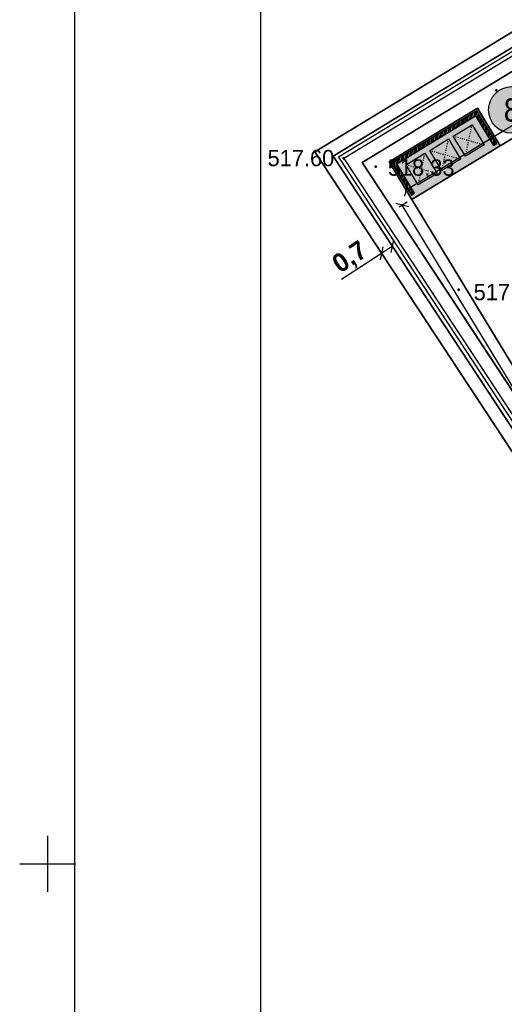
# Model space of a CAD drawing. Header units: millimetres. Extents: x 767170 to 66149698, y -983507 to 2493658.
# Tile 192 of 226: x 2715583 to 2741588, y -617269 to -564418. Entities that reach past the tile are written whole.
import ezdxf
from ezdxf.enums import TextEntityAlignment as Align

# ---------------------------------------------------------------- set-up
doc = ezdxf.new("R2010")
doc.units = ezdxf.units.MM
doc.linetypes.add('ACAD_ISO03W100', pattern=[30, 12, -18])
for name, color, linetype in [('(001) Сетка', 92, 'Continuous'), ('(004) Точки рельефа', 7, 'Continuous'), ('(040) Ограда', 7, 'Continuous'), ('GLUXOY OG', 7, 'Continuous'), ('os', 3, 'Continuous'), ('YQ_DIM', 3, 'Continuous'), ('Цоколь', 7, 'Continuous')]:
    doc.layers.add(name, color=color, linetype=linetype)
doc.styles.add('BLACK', font='tahomabd.ttf')
doc.styles.add('D-431', font='txt')
doc.styles.add('FAYZXON', font='GOTHICB.TTF')
doc.styles.get("Standard").update_dxf_attribs({"font": 'isocpeui.ttf'})
doc.styles.add('Tahoma', font='tahoma.ttf')
doc.linetypes.add('ОГРАДА_БЕТ', pattern='A,4,["|",Standard,S=0.8,R=0,X=0,Y=-0.8],4', length=8)
doc.linetypes.add('ОГРАДА_ГЛИН', pattern='A,4,["|",Standard,S=0.8,R=0,X=0,Y=-0.8],0.5,["|",Standard,S=0.8,R=0,X=0,Y=-0.8],3.5', length=8)
doc.dimstyles.new('genplan dimension', dxfattribs={"dimtxt": 1100, "dimasz": 450, "dimexe": 450, "dimexo": 0, "dimgap": 80, "dimtad": 1, "dimlfac": 0.001, "dimtxsty": 'BLACK', "dimblk": 'OBLIQUE', "dimcen": 0, "dimclrd": 186, "dimclre": 186, "dimclrt": 186, "dimadec": 1, "dimazin": 0, "dimtfac": 1, "dimtmove": 0, "dimatfit": 3, "dimldrblk": 'OBLIQUE', "dimfxl": 1, "dimlwd": 9, "dimlwe": 9, "dimarcsym": 0})
doc.dimstyles.new('MAGENTA genplan dimension', dxfattribs={"dimtxt": 1000, "dimasz": 500, "dimexe": 200, "dimexo": 300, "dimgap": 100, "dimtad": 1, "dimdec": 1, "dimlfac": 0.001, "dimzin": 1, "dimtxsty": 'FAYZXON', "dimblk": 'OBLIQUE', "dimcen": 0, "dimclrd": 142, "dimclre": 142, "dimclrt": 6, "dimadec": 0, "dimazin": 0, "dimtfac": 1, "dimtdec": 1, "dimtmove": 0, "dimatfit": 3, "dimldrblk": 'OBLIQUE', "dimfxl": 1, "dimlwd": 30, "dimlwe": 30, "dimarcsym": 0})

# ---------------------------------------------------------------- blocks, each defined once
blk = doc.blocks.new('_Oblique')
at = {"color": 0, "linetype": 'ByBlock', "lineweight": -2}
blk.add_line((-0.5, -0.5), (0.5, 0.5), dxfattribs=at)
blk = doc.blocks.new('*D291')
at = {"color": 186, "lineweight": 9, "transparency": 16777216}
for p, q in [((2205660, -665699), (2205660, -665083)), ((2229660, -665699), (2229660, -665083)), ((2229660, -665533), (2205660, -665533))]:
    blk.add_line(p, q, dxfattribs=at)
at = {"color": 186, "lineweight": 9, "transparency": 16777216, "xscale": 450, "yscale": 450, "zscale": 450, "rotation": 180}
blk.add_blockref('_Oblique', (2205660, -665533), dxfattribs=at)
at = {"color": 186, "lineweight": 9, "transparency": 16777216, "xscale": 450, "yscale": 450, "zscale": 450}
blk.add_blockref('_Oblique', (2229660, -665533), dxfattribs=at)
at = {"color": 186, "transparency": 16777216, "insert": (2217660, -664891), "char_height": 1100, "attachment_point": 5, "style": 'BLACK'}
blk.add_mtext('24', dxfattribs=at)
blk = doc.blocks.new('*D292')
at = {"color": 186, "lineweight": 9, "transparency": 16777216}
for p, q in [((2203535, -650919), (2203996, -650919)), ((2203546, -650919), (2203546, -662919)), ((2203535, -662919), (2203996, -662919))]:
    blk.add_line(p, q, dxfattribs=at)
at = {"color": 186, "lineweight": 9, "transparency": 16777216, "xscale": 450, "yscale": 450, "zscale": 450}
for p, rotation in [((2203546, -650919), 90), ((2203546, -662919), 270)]:
    blk.add_blockref('_Oblique', p, dxfattribs=dict(at, rotation=rotation))
at = {"color": 186, "transparency": 16777216, "insert": (2202905, -656919), "char_height": 1100, "attachment_point": 5, "rotation": 90, "style": 'BLACK'}
blk.add_mtext('12', dxfattribs=at)
blk = doc.blocks.new('Setka')
at = {"layer": '(001) Сетка'}
for p, q in [((0, 1.5), (0, -1.5)), ((-1.5, 0), (1.5, 0))]:
    blk.add_line(p, q, dxfattribs=at)
blk = doc.blocks.new('A$C05d28b1e')
at = {"layer": '(004) Точки рельефа', "color": 7, "linetype": 'ByBlock', "lineweight": -2}
for p in [(-191592, 29361), (-199778, 25699), (-198063, 25261), (-193604, 18647)]:
    blk.add_point(p, dxfattribs=at)
at = {"layer": '(040) Ограда', "ltscale": 600, "flags": 128}
blk.add_lwpolyline([(-65264, 129736), (-69528, 127118), (-60665, 110686), (-137359, 64080), (-200340, 25826), (-120613, -95364), (-115995, -101905)], dxfattribs=at)
at = {"layer": '(040) Ограда', "linetype": 'ОГРАДА_БЕТ', "ltscale": 600, "flags": 128}
blk.add_lwpolyline([(-64714, 129605), (-68996, 126975), (-60133, 110541), (-137151, 63738), (-199778, 25699), (-120282, -95139), (-115668, -101674)], dxfattribs=at)
at = {"layer": '(001) Сетка', "xscale": 1000, "yscale": 1000, "zscale": 1000}
blk.add_blockref('Setka', (-215665, -12169), dxfattribs=at)
at = {"layer": '(004) Точки рельефа', "linetype": 'ByBlock', "char_height": 875, "attachment_point": 4, "style": 'D-431'}
for s, insert in [('517.60', (-203864, 25714)), ('518.33', (-197411, 25204)), ('517.96', (-192805, 18520))]:
    blk.add_mtext(s, dxfattribs=dict(at, insert=insert))
blk = doc.blocks.new('A11111111111')
blk.add_lwpolyline([(-186450, -2503181), (654550, -2503181), (654550, -1909181), (-186450, -1909181)], close=True)
blk.add_lwpolyline([(649550, -2498181), (-166450, -2498181), (-166450, -1914181), (649550, -1914181), (649550, -2498181)])
blk = doc.blocks.new('A$C720311ee')
at = {"layer": 'Цоколь', "ltscale": 100, "true_color": 0xffffff}
h = blk.add_hatch(color=7, dxfattribs=at)
h.dxf.hatch_style = 1
h.paths.add_polyline_path([(-590, 630), (590, 630), (590, -630), (-590, -630)])
at = {"ltscale": 100}
blk.add_lwpolyline([(-590, 630), (590, 630), (590, -630), (-590, -630)], close=True, dxfattribs=at)
at = {"color": 72, "linetype": 'ACAD_ISO03W100', "ltscale": 4}
for points in [[(-590, 630), (590, -630)], [(-590, -630), (590, 630)]]:
    blk.add_lwpolyline(points, dxfattribs=at)
blk = doc.blocks.new('A$Cbf4e9b82')
at = {"ltscale": 100}
h = blk.add_hatch(color=253, dxfattribs=at)
h.dxf.hatch_style = 1
h.paths.add_polyline_path([(-2748, 1201), (2802, 1201), (2802, -1149), (-2748, -1149)])
h = blk.add_hatch(dxfattribs=at)
h.set_pattern_fill('ANSI34', color=251, scale=10)
h.set_pattern_definition([(45, (-500917.72, -165458.85), (-134.70384, 134.70384), []), (45, (-500872.82, -165458.85), (-134.70384, 134.70384), []), (45, (-500827.92, -165458.85), (-134.70384, 134.70384), []), (45, (-500783.02, -165458.85), (-134.70384, 134.70384), [])])
h.paths.add_polyline_path([(2702, 1101), (-2648, 1101), (-2648, -949), (-2448, -949), (-2448, 901), (2502, 901), (2502, -949), (2702, -949)])
for points in [[(-2748, 1201), (2802, 1201), (2802, -1149), (-2748, -1149)], [(2702, 1101), (-2648, 1101), (-2648, -949), (-2448, -949), (-2448, 901), (2502, 901), (2502, -949), (2702, -949)]]:
    blk.add_lwpolyline(points, close=True, dxfattribs=at)
for p in [(-1453, -29), (27, -29), (1507, -29)]:
    blk.add_blockref('A$C720311ee', p, dxfattribs=at)
blk = doc.blocks.new('Eksplikatsia')
h = blk.add_hatch(color=2)
h.dxf.hatch_style = 1
edge = h.paths.add_edge_path()
edge.add_arc((0, 0), 1250, 0, 360)
at = {"lineweight": 30}
blk.add_circle((0, 0), 1250, dxfattribs=at)
at = {"color": 1}
blk.add_attdef('№', text='', height=1250, dxfattribs=at).set_placement((0, 0), align=Align.MIDDLE_CENTER)
blk = doc.blocks.new('*D1618')
at = {"layer": 'YQ_DIM', "color": 142, "lineweight": 30, "transparency": 16777216}
for p, q in [((2736314, -573551), (2761439, -558283)), ((2761594, -558540), (2761335, -558112)), ((2736470, -573808), (2736210, -573381))]:
    blk.add_line(p, q, dxfattribs=at)
at = {"layer": 'YQ_DIM', "color": 142, "lineweight": 30, "transparency": 16777216, "xscale": 500, "yscale": 500, "zscale": 500}
for p, rotation in [((2761439, -558283), 31.28656983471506), ((2736314, -573551), 211.2865698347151)]:
    blk.add_blockref('_Oblique', p, dxfattribs=dict(at, rotation=rotation))
at = {"layer": 'YQ_DIM', "color": 6, "transparency": 16777216, "insert": (2748515, -565323), "char_height": 1000, "attachment_point": 5, "rotation": 31.2866, "style": 'FAYZXON'}
blk.add_mtext('29,4', dxfattribs=at)
blk = doc.blocks.new('*D1619')
at = {"layer": 'YQ_DIM', "color": 142, "lineweight": 30, "transparency": 16777216}
for p, q in [((2736369, -574220), (2735942, -574480)), ((2753166, -602439), (2736113, -574376)), ((2753423, -602284), (2752996, -602543))]:
    blk.add_line(p, q, dxfattribs=at)
at = {"layer": 'YQ_DIM', "color": 142, "lineweight": 30, "transparency": 16777216, "xscale": 500, "yscale": 500, "zscale": 500}
for p, rotation in [((2736113, -574376), 121.2865698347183), ((2753166, -602439), 301.2865698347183)]:
    blk.add_blockref('_Oblique', p, dxfattribs=dict(at, rotation=rotation))
at = {"layer": 'YQ_DIM', "color": 6, "transparency": 16777216, "insert": (2745234, -588047), "char_height": 1000, "attachment_point": 5, "rotation": 301.2866, "style": 'FAYZXON'}
blk.add_mtext('32,8', dxfattribs=at)
blk = doc.blocks.new('*D1699')
at = {"color": 142, "lineweight": 30, "transparency": 16777216}
for p, q in [((2735589, -576575), (2735004, -576959)), ((2735004, -576959), (2732857, -578372)), ((2735144, -577172), (2735114, -577126)), ((2735729, -576787), (2735699, -576742))]:
    blk.add_line(p, q, dxfattribs=at)
at = {"color": 142, "lineweight": 30, "transparency": 16777216, "xscale": 500, "yscale": 500, "zscale": 500}
for p, rotation in [((2735589, -576575), 33.33981907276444), ((2735004, -576959), 213.3398190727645)]:
    blk.add_blockref('_Oblique', p, dxfattribs=dict(at, rotation=rotation))
at = {"color": 6, "transparency": 16777216, "insert": (2733340, -577222), "char_height": 1000, "attachment_point": 5, "rotation": 33.3398, "style": 'FAYZXON'}
blk.add_mtext('0,7', dxfattribs=at)
blk = doc.blocks.new('A$C42de6a65')
h = blk.add_hatch(color=1)
h.dxf.hatch_style = 1
h.paths.add_polyline_path([(-12199.948, -6200), (12199.843, -6200), (12199.948, 6200), (-12199.843, 6200)])
for points in [[(-8999.948, 6200), (-8999.948, 7200), (-11499.948, 7200), (-11499.948, 6200)], [(-9299.948, 6200), (-9299.948, 6900), (-11199.948, 6900), (-11199.948, 6200)], [(5500.052, 6200), (5500.052, 7200), (3000.052, 7200), (3000.052, 6200)], [(5200.052, 6200), (5200.052, 6900), (3300.052, 6900), (3300.052, 6200)], [(11500.052, 6200), (11500.052, 7200), (9000.052, 7200), (9000.052, 6200)], [(11200.052, 6200), (11200.052, 6900), (9300.052, 6900), (9300.052, 6200)], [(-9299.948, -6200), (-9299.948, -6900), (-11199.948, -6900), (-11199.948, -6200)], [(5200.052, -6200), (5200.052, -6900), (3300.052, -6900), (3300.052, -6200)], [(11200.052, -6200), (11200.052, -6900), (9300.052, -6900), (9300.052, -6200)]]:
    blk.add_lwpolyline(points)
blk.add_lwpolyline([(-12199.948, -6200), (12199.843, -6200), (12199.948, 6200), (-12199.843, 6200)], close=True)
at = {"color": 2}
blk.add_lwpolyline([(11999.948, 5999.702), (-12000.052, 5999.702), (-12000.052, -6000.298), (11999.948, -6000.298)], close=True, dxfattribs=at)
at = {"color": 7}
for points in [[(-8999.948, -6200), (-8999.948, -7200), (-11499.948, -7200), (-11499.948, -6200)], [(5500.052, -6200), (5500.052, -7200), (3000.052, -7200), (3000.052, -6200)], [(11500.052, -6200), (11500.052, -7200), (9000.052, -7200), (9000.052, -6200)]]:
    blk.add_lwpolyline(points, dxfattribs=at)
at = {"layer": 'os', "color": 0, "lineweight": 0}
for centre, radius in [((-15814.96, 6000), 1181.25), ((-15814.96, 6000), 1023.75), ((-15814.96, -6000), 1181.25), ((-15814.96, -6000), 1023.75), ((-12000.052, -10461.714), 1181.25), ((-12000.052, -10461.714), 1023.75), ((11999.948, -10461.714), 1181.25), ((11999.948, -10461.714), 1023.75)]:
    blk.add_circle(centre, radius, dxfattribs=at)
at = {"ltscale": 50}
for s, p in [('В', (-16508.335, 5509.405)), ('А', (-16508.335, -6490.595)), ('1', (-12757.256, -11057.397)), ('5', (11242.744, -11057.397))]:
    blk.add_text(s, height=1260, dxfattribs=at).set_placement(p)
dim = blk.add_linear_dim(base=(-14114.387, -6000), p1=(-14125.549, 6000), p2=(-14125.549, -6000), angle=90, dimstyle='genplan dimension')
dim.commit()
dim.dimension.update_dxf_attribs({"geometry": '*D292', "text_midpoint": (-14755.099, 0), "insert": (-2217660.378, 656918.593)})
dim = blk.add_linear_dim(base=(-12000.052, -8614.606), p1=(11999.948, -8780.464), p2=(-12000.052, -8780.464), dimstyle='genplan dimension')
dim.commit()
dim.dimension.update_dxf_attribs({"geometry": '*D291', "text_midpoint": (-0.052, -7972.416), "insert": (-2217660.378, 656918.593)})

msp = doc.modelspace()

# ---------------------------------------------------------------- block references
at = {"rotation": 301.287054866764}
msp.add_blockref('A$C42de6a65', (2759127.03, -582786.09, -3656), dxfattribs=at)

# ---------------------------------------------------------------- next in the draw order: block references
at = {"color": 5, "lineweight": 50}
msp.add_blockref('A$C05d28b1e', (2932748.06, -597565.05), dxfattribs=at)

# ---------------------------------------------------------------- next in the draw order: linework, layer by layer
for points in [[(2849025.24, -738923.43), (2846633.24, -741009.51), (2808064.75, -688015.26), (2731424.38, -571517.97), (2862404, -491940.66), (2925501.59, -604375.82), (2894245.04, -625055.52), (2894084.7, -628553.13), (2896032.82, -631192.96), (2875191.31, -649913.64), (2906180.05, -689868.9), (2858306.41, -730978.06), (2859153.09, -731963.84), (2854323.65, -736111.82)], [(2906180.05, -689868.9), (2875191.31, -649913.64), (2896032.82, -631192.96), (2894084.7, -628553.13), (2894245.04, -625055.52), (2925501.59, -604375.82), (2862404, -491940.66), (2731424.38, -571517.97), (2808064.75, -688015.26)], [(2808640.46, -687616.72), (2732407.98, -571739.45), (2862148.18, -492915.16), (2924572.74, -604151.02), (2893562.06, -624668.05), (2893374.06, -628769.05), (2895092.06, -631097.05), (2874239.06, -649828.05), (2905218.78, -689771.68)], [(2904671.28, -689718.44), (2873694.92, -649779.14), (2894554.49, -631042.24), (2892967.99, -628892.43), (2893171.79, -624446.63), (2924041.97, -604022.56), (2862002, -493472.01), (2732970.04, -571866.01), (2808969.43, -687388.99)], [(2866840.86, -503524.83), (2861746.18, -494446.5), (2733953.64, -572087.48), (2809545.14, -686990.45), (2846931.78, -738360.79), (2847915.34, -737503.02)], [(2740260.53, -580046.26), (2753229.88, -601388.36)]]:
    msp.add_lwpolyline(points)
at = {"lineweight": 30}
for points in [[(2862404, -491940.66), (2731424.38, -571517.97)], [(2732407.98, -571739.45), (2862148.18, -492915.16)], [(2862002, -493472.01), (2732970.04, -571866.01)], [(2733953.64, -572087.48), (2861746.18, -494446.5)], [(2861746.18, -494446.5), (2733953.64, -572087.48)], [(2761750.14, -558796.11), (2736625.3, -574064.19)], [(2741368.22, -571181.97), (2761750.14, -558796.11)], [(2735404.9, -572055.93), (2740147.82, -569173.71)], [(2740147.82, -569173.71), (2741368.22, -571181.97)], [(2731424.38, -571517.97), (2808064.75, -688015.26)], [(2808640.46, -687616.72), (2732407.98, -571739.45)], [(2732970.04, -571866.01), (2808969.43, -687388.99)], [(2753229.88, -601388.36), (2733953.64, -572087.48)], [(2733953.64, -572087.48), (2753229.88, -601388.36)], [(2736625.3, -574064.19), (2735404.9, -572055.93)], [(2736625.3, -574064.19), (2753229.88, -601388.36)], [(2753229.88, -601388.36), (2736625.3, -574064.19)]]:
    msp.add_lwpolyline(points, dxfattribs=at)
msp.add_lwpolyline([(2809545.14, -686990.45), (2754229.9, -602908.45, -0.03415901), (2753679.22, -602127.79), (2753229.88, -601388.36), (2733953.64, -572087.48), (2861746.18, -494446.5), (2866840.86, -503524.83), (2864029.81, -505186.6), (2867083.12, -510351.6), (2869777.97, -508758.53), (2923113.12, -603797.76), (2892488.82, -624059.16), (2892257.35, -629108.35), (2893613.74, -630946.33), (2872742.68, -649693.55), (2903709.99, -689621.19)], format="xyb")
msp.add_lwpolyline([(2848841.45, -508402.75), (2761750.14, -558796.11), (2741368.22, -571181.97), (2736625.3, -574064.19), (2753229.88, -601388.36), (2753679.22, -602127.79, 0.41421356), (2763296.52, -604474.62), (2775214.6, -597232.14, -0.42549538), (2779394.17, -598337.4), (2781112.52, -601426.14, -0.41421356), (2779949.39, -605506.23), (2777327.78, -606964.71), (2794829.51, -638424.04)], format="xyb", dxfattribs=at)
msp.add_lwpolyline([(2736625.3, -574064.19), (2741368.22, -571181.97), (2740147.82, -569173.71), (2735404.9, -572055.93)], close=True)
at = {"layer": 'GLUXOY OG', "color": 186, "linetype": 'ОГРАДА_ГЛИН', "lineweight": 30, "ltscale": 400}
for points in [[(2846749.34, -739979.46), (2808640.46, -687616.72), (2732407.98, -571739.45), (2862148.18, -492915.16), (2924572.74, -604151.02), (2893562.06, -624668.05), (2893374.06, -628769.05), (2895092.06, -631097.05), (2874239.06, -649828.05), (2905218.78, -689771.68)], [(2904671.28, -689718.44), (2873694.92, -649779.14), (2894554.49, -631042.24), (2892967.99, -628892.43), (2893171.79, -624446.63), (2924041.97, -604022.56), (2862002, -493472.01), (2732970.04, -571866.01), (2808969.43, -687388.99), (2846815.68, -739390.85)]]:
    msp.add_lwpolyline(points, dxfattribs=at)
at = {"layer": 'GLUXOY OG', "color": 186, "lineweight": 30, "ltscale": 400}
msp.add_lwpolyline([(2904945.03, -689745.06), (2873966.99, -649803.59), (2894823.28, -631069.65), (2893171.03, -628830.74), (2893366.93, -624557.34), (2924307.36, -604086.79), (2862075.09, -493193.58), (2732689.01, -571802.73), (2808804.94, -687502.85), (2846782.51, -739685.15)], dxfattribs=at)

# ---------------------------------------------------------------- next in the draw order: block references
at = {"xscale": 0.5, "yscale": 0.5, "zscale": 0.5}
msp.add_blockref('A11111111111', (2811748.15, 475993.25), dxfattribs=at)
ref = msp.add_blockref('Eksplikatsia', (2741993.42, -569259.68))
ref.add_attrib('№', '8', dxfattribs={"color": 1, "height": 1250, "style": 'Tahoma'}).set_placement((2741993.42, -569259.68), align=Align.MIDDLE_CENTER)
at = {"ltscale": 100, "rotation": 31.28656983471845}
msp.add_blockref('A$Cbf4e9b82', (2738376.45, -571655.16), dxfattribs=at)

# ---------------------------------------------------------------- next in the draw order: dimensions: what is measured, and where the dimension line sits
dim = msp.add_aligned_dim(p1=(2735563.63, -576536.2), p2=(2734978.83, -576920.92), distance=46.07, dimstyle='MAGENTA genplan dimension')
dim.commit()
dim.dimension.update_dxf_attribs({"geometry": '*D1699', "text_midpoint": (2733339.64, -577222.33)})
at = {"layer": 'YQ_DIM'}
for p1, p2, picture, middle in [((2736625.3, -574064.19), (2761750.14, -558796.11), '*D1618', (2748515.11, -565323.32)), ((2753679.22, -602127.79), (2736625.3, -574064.19), '*D1619', (2745233.59, -588046.57))]:
    dim = msp.add_aligned_dim(p1=p1, p2=p2, distance=600, dimstyle='MAGENTA genplan dimension', dxfattribs=at)
    dim.commit()
    dim.dimension.update_dxf_attribs({"geometry": picture, "text_midpoint": middle})

doc.saveas('drawing.dxf')
